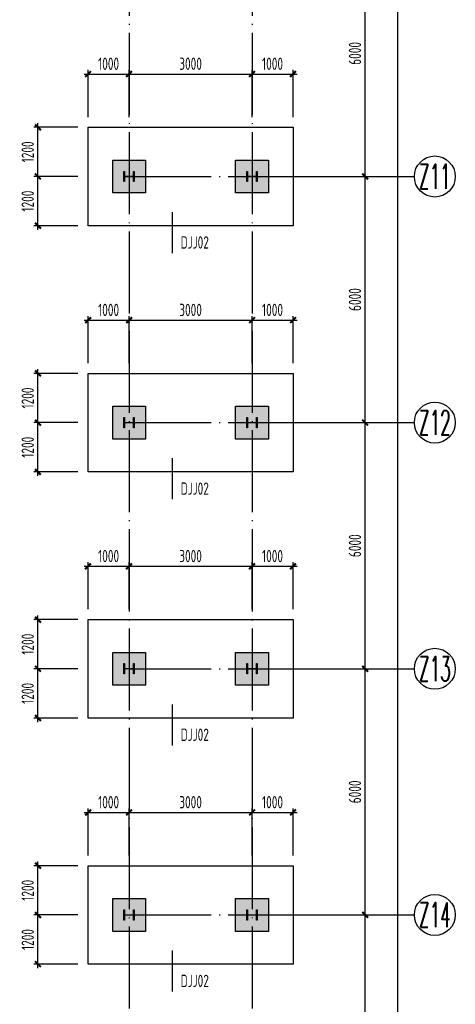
# Model space of a CAD drawing. Extents: x -294221 to 474257, y -25219 to 114942.
# Tile 16 of 69: x -29542 to -18911, y 24869 to 48870. Entities that reach past the tile are written whole.
import ezdxf
from ezdxf.enums import TextEntityAlignment as Align

# ---------------------------------------------------------------- set-up
doc = ezdxf.new("R2010")
doc.units = 0
doc.header["$LTSCALE"] = 1000
doc.linetypes.add('DOTE', pattern=[2.42, 2, -0.2, 0.02, -0.2])
for name, color, linetype in [('AXIS', 7, 'Continuous'), ('AXIS_DIM', 3, 'Continuous'), ('AXIS_NUM', 7, 'Continuous'), ('COLU', 7, 'Continuous'), ('COLU_HATCH', 251, 'Continuous'), ('J-基础', 4, 'Continuous'), ('J-标注', 3, 'Continuous'), ('Prof', 2, 'Continuous')]:
    doc.layers.add(name, color=color, linetype=linetype)
doc.styles.add('TSSD_Axis', font='complex.shx', dxfattribs={"width": 0.7, "bigfont": 'hztxt.shx'})
doc.styles.add('TSSD_Dimension', font='tssdeng.shx', dxfattribs={"width": 0.7, "bigfont": 'hztxt.shx'})
doc.styles.add('TSSD_Rein', font='Tssdeng.shx', dxfattribs={"width": 0.7, "bigfont": '@@tssdchn.shx'})
doc.dimstyles.new('TSSD_100_100$0', dxfattribs={"dimtxt": 300, "dimasz": 100, "dimexe": 100, "dimexo": 250, "dimgap": 100, "dimtad": 1, "dimdec": 0, "dimrnd": 0.001, "dimzin": 0, "dimdsep": 46, "dimtxsty": 'TSSD_Dimension', "dimblk": 'ARCHTICK', "dimcen": 0, "dimdle": 100, "dimclrt": 7, "dimadec": 0, "dimazin": 0, "dimtfac": 1, "dimtdec": 0, "dimtix": 1, "dimtmove": 2, "dimatfit": 3, "dimldrblk": 'ARCHTICK', "dimfxl": 0, "dimtolj": 1, "dimtzin": 0, "dimarcsym": 0})

# ---------------------------------------------------------------- blocks, each defined once
blk = doc.blocks.new('_ArchTick')
at = {"color": 0, "linetype": 'ByBlock', "const_width": 0.5}
blk.add_lwpolyline([(-0.71, -0.71), (0.71, 0.71)], dxfattribs=at)
blk = doc.blocks.new('*D50')
at = {"layer": 'AXIS_DIM', "color": 0, "lineweight": -2}
for p, q in [((-22622, 109048), (-20211, 109048)), ((-20311, 11947), (-20311, 109148)), ((-22622, 12047), (-20211, 12047))]:
    blk.add_line(p, q, dxfattribs=at)
at = {"layer": 'Defpoints', "color": 0}
for p in [(-22872, 109048), (-20311, 109048), (-22872, 12047)]:
    blk.add_point(p, dxfattribs=at)
at = {"layer": 'AXIS_DIM', "color": 0, "lineweight": -2, "xscale": 99.99999969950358, "yscale": 99.99999969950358, "zscale": 99.99999969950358}
for p, rotation in [((-20311, 109048), 90), ((-20311, 12047), 270)]:
    blk.add_blockref('_ArchTick', p, dxfattribs=dict(at, rotation=rotation))
at = {"layer": 'AXIS_DIM', "color": 7, "insert": (-20561, 60548), "char_height": 300, "attachment_point": 5, "rotation": 90, "style": 'TSSD_Dimension'}
blk.add_mtext('\\A1;97000', dxfattribs=at)
blk = doc.blocks.new('*D59')
at = {"layer": 'AXIS_DIM', "color": 0, "lineweight": -2}
for p, q in [((-21111, 44948), (-21111, 51148)), ((-22622, 51048), (-21011, 51048)), ((-22622, 45048), (-21011, 45048))]:
    blk.add_line(p, q, dxfattribs=at)
at = {"layer": 'Defpoints', "color": 0}
for p in [(-22872, 51048), (-21111, 51048), (-22872, 45048)]:
    blk.add_point(p, dxfattribs=at)
at = {"layer": 'AXIS_DIM', "color": 0, "lineweight": -2, "xscale": 99.99999969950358, "yscale": 99.99999969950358, "zscale": 99.99999969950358}
for p, rotation in [((-21111, 51048), 90), ((-21111, 45048), 270)]:
    blk.add_blockref('_ArchTick', p, dxfattribs=dict(at, rotation=rotation))
at = {"layer": 'AXIS_DIM', "color": 7, "insert": (-21361, 48048), "char_height": 300, "attachment_point": 5, "rotation": 90, "style": 'TSSD_Dimension'}
blk.add_mtext('\\A1;6000', dxfattribs=at)
blk = doc.blocks.new('*D60')
at = {"layer": 'AXIS_DIM', "color": 0, "lineweight": -2}
for p, q in [((-21111, 38948), (-21111, 45148)), ((-22622, 45048), (-21011, 45048)), ((-22622, 39048), (-21011, 39048))]:
    blk.add_line(p, q, dxfattribs=at)
at = {"layer": 'Defpoints', "color": 0}
for p in [(-22872, 45048), (-21111, 45048), (-22872, 39048)]:
    blk.add_point(p, dxfattribs=at)
at = {"layer": 'AXIS_DIM', "color": 0, "lineweight": -2, "xscale": 99.99999969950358, "yscale": 99.99999969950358, "zscale": 99.99999969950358}
for p, rotation in [((-21111, 45048), 90), ((-21111, 39048), 270)]:
    blk.add_blockref('_ArchTick', p, dxfattribs=dict(at, rotation=rotation))
at = {"layer": 'AXIS_DIM', "color": 7, "insert": (-21361, 42048), "char_height": 300, "attachment_point": 5, "rotation": 90, "style": 'TSSD_Dimension'}
blk.add_mtext('\\A1;6000', dxfattribs=at)
blk = doc.blocks.new('*D61')
at = {"layer": 'AXIS_DIM', "color": 0, "lineweight": -2}
for p, q in [((-21111, 32948), (-21111, 39148)), ((-22622, 39048), (-21011, 39048)), ((-22622, 33048), (-21011, 33048))]:
    blk.add_line(p, q, dxfattribs=at)
at = {"layer": 'Defpoints', "color": 0}
for p in [(-22872, 39048), (-21111, 39048), (-22872, 33048)]:
    blk.add_point(p, dxfattribs=at)
at = {"layer": 'AXIS_DIM', "color": 0, "lineweight": -2, "xscale": 99.99999969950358, "yscale": 99.99999969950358, "zscale": 99.99999969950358}
for p, rotation in [((-21111, 39048), 90), ((-21111, 33048), 270)]:
    blk.add_blockref('_ArchTick', p, dxfattribs=dict(at, rotation=rotation))
at = {"layer": 'AXIS_DIM', "color": 7, "insert": (-21361, 36048), "char_height": 300, "attachment_point": 5, "rotation": 90, "style": 'TSSD_Dimension'}
blk.add_mtext('\\A1;6000', dxfattribs=at)
blk = doc.blocks.new('*D62')
at = {"layer": 'AXIS_DIM', "color": 0, "lineweight": -2}
for p, q in [((-21111, 26948), (-21111, 33148)), ((-22622, 33048), (-21011, 33048)), ((-22622, 27048), (-21011, 27048))]:
    blk.add_line(p, q, dxfattribs=at)
at = {"layer": 'Defpoints', "color": 0}
for p in [(-22872, 33048), (-21111, 33048), (-22872, 27048)]:
    blk.add_point(p, dxfattribs=at)
at = {"layer": 'AXIS_DIM', "color": 0, "lineweight": -2, "xscale": 99.99999969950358, "yscale": 99.99999969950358, "zscale": 99.99999969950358}
for p, rotation in [((-21111, 33048), 90), ((-21111, 27048), 270)]:
    blk.add_blockref('_ArchTick', p, dxfattribs=dict(at, rotation=rotation))
at = {"layer": 'AXIS_DIM', "color": 7, "insert": (-21361, 30048), "char_height": 300, "attachment_point": 5, "rotation": 90, "style": 'TSSD_Dimension'}
blk.add_mtext('\\A1;6000', dxfattribs=at)
blk = doc.blocks.new('*D63')
at = {"layer": 'AXIS_DIM', "color": 0, "lineweight": -2}
for p, q in [((-21111, 20948), (-21111, 27148)), ((-22622, 27048), (-21011, 27048)), ((-22622, 21048), (-21011, 21048))]:
    blk.add_line(p, q, dxfattribs=at)
at = {"layer": 'Defpoints', "color": 0}
for p in [(-22872, 27048), (-21111, 27048), (-22872, 21048)]:
    blk.add_point(p, dxfattribs=at)
at = {"layer": 'AXIS_DIM', "color": 0, "lineweight": -2, "xscale": 99.99999969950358, "yscale": 99.99999969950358, "zscale": 99.99999969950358}
for p, rotation in [((-21111, 27048), 90), ((-21111, 21048), 270)]:
    blk.add_blockref('_ArchTick', p, dxfattribs=dict(at, rotation=rotation))
at = {"layer": 'AXIS_DIM', "color": 7, "insert": (-21361, 24048), "char_height": 300, "attachment_point": 5, "rotation": 90, "style": 'TSSD_Dimension'}
blk.add_mtext('\\A1;6000', dxfattribs=at)
blk = doc.blocks.new('ts_axno')
at = {"color": 0, "linetype": 'ByBlock', "lineweight": -2}
blk.add_circle((0, 0), 0.5, dxfattribs=at)
at = {"color": 0, "linetype": 'ByBlock', "lineweight": -2, "style": 'TSSD_Axis', "width": 0.7}
blk.add_attdef('A', text='', height=0.6, dxfattribs=at).set_placement((0, 0), align=Align.MIDDLE_CENTER)
blk = doc.blocks.new('*D106')
at = {"layer": 'Defpoints', "color": 0}
for p in [(-22872, 47546), (-23872, 46248), (-22872, 46248)]:
    blk.add_point(p, dxfattribs=at)
at = {"layer": 'J-标注', "color": 0, "lineweight": -2}
for p, q in [((-23972, 47546), (-22772, 47546)), ((-23872, 46498), (-23872, 47646)), ((-22872, 46498), (-22872, 47646))]:
    blk.add_line(p, q, dxfattribs=at)
at = {"layer": 'J-标注', "color": 0, "lineweight": -2, "xscale": 99.99999969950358, "yscale": 99.99999969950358, "zscale": 99.99999969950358, "rotation": 180}
blk.add_blockref('_ArchTick', (-23872, 47546), dxfattribs=at)
at = {"layer": 'J-标注', "color": 0, "lineweight": -2, "xscale": 99.99999969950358, "yscale": 99.99999969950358, "zscale": 99.99999969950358}
blk.add_blockref('_ArchTick', (-22872, 47546), dxfattribs=at)
at = {"layer": 'J-标注', "color": 7, "insert": (-23372, 47796), "char_height": 300, "attachment_point": 5, "style": 'TSSD_Dimension'}
blk.add_mtext('\\A1;1000', dxfattribs=at)
blk = doc.blocks.new('*D107')
at = {"layer": 'Defpoints', "color": 0}
for p in [(-23872, 47546), (-26872, 46248), (-23872, 46248)]:
    blk.add_point(p, dxfattribs=at)
at = {"layer": 'J-标注', "color": 0, "lineweight": -2}
for p, q in [((-26972, 47546), (-23772, 47546)), ((-26872, 46498), (-26872, 47646)), ((-23872, 46498), (-23872, 47646))]:
    blk.add_line(p, q, dxfattribs=at)
at = {"layer": 'J-标注', "color": 0, "lineweight": -2, "xscale": 99.99999969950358, "yscale": 99.99999969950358, "zscale": 99.99999969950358, "rotation": 180}
blk.add_blockref('_ArchTick', (-26872, 47546), dxfattribs=at)
at = {"layer": 'J-标注', "color": 0, "lineweight": -2, "xscale": 99.99999969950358, "yscale": 99.99999969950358, "zscale": 99.99999969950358}
blk.add_blockref('_ArchTick', (-23872, 47546), dxfattribs=at)
at = {"layer": 'J-标注', "color": 7, "insert": (-25372, 47796), "char_height": 300, "attachment_point": 5, "style": 'TSSD_Dimension'}
blk.add_mtext('\\A1;3000', dxfattribs=at)
blk = doc.blocks.new('*D108')
at = {"layer": 'Defpoints', "color": 0}
for p in [(-26872, 47546), (-27872, 46248), (-26872, 46248)]:
    blk.add_point(p, dxfattribs=at)
at = {"layer": 'J-标注', "color": 0, "lineweight": -2}
for p, q in [((-27972, 47546), (-26772, 47546)), ((-27872, 46498), (-27872, 47646)), ((-26872, 46498), (-26872, 47646))]:
    blk.add_line(p, q, dxfattribs=at)
at = {"layer": 'J-标注', "color": 0, "lineweight": -2, "xscale": 99.99999969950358, "yscale": 99.99999969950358, "zscale": 99.99999969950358, "rotation": 180}
blk.add_blockref('_ArchTick', (-27872, 47546), dxfattribs=at)
at = {"layer": 'J-标注', "color": 0, "lineweight": -2, "xscale": 99.99999969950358, "yscale": 99.99999969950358, "zscale": 99.99999969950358}
blk.add_blockref('_ArchTick', (-26872, 47546), dxfattribs=at)
at = {"layer": 'J-标注', "color": 7, "insert": (-27372, 47796), "char_height": 300, "attachment_point": 5, "style": 'TSSD_Dimension'}
blk.add_mtext('\\A1;1000', dxfattribs=at)
blk = doc.blocks.new('*D109')
at = {"layer": 'Defpoints', "color": 0}
for p in [(-29096, 45048), (-27872, 45048), (-27872, 43848)]:
    blk.add_point(p, dxfattribs=at)
at = {"layer": 'J-标注', "color": 0, "lineweight": -2}
for p, q in [((-29096, 43748), (-29096, 45148)), ((-28122, 45048), (-29196, 45048)), ((-28122, 43848), (-29196, 43848))]:
    blk.add_line(p, q, dxfattribs=at)
at = {"layer": 'J-标注', "color": 0, "lineweight": -2, "xscale": 99.99999969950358, "yscale": 99.99999969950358, "zscale": 99.99999969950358}
for p, rotation in [((-29096, 45048), 90), ((-29096, 43848), 270)]:
    blk.add_blockref('_ArchTick', p, dxfattribs=dict(at, rotation=rotation))
at = {"layer": 'J-标注', "color": 7, "insert": (-29346, 44448), "char_height": 300, "attachment_point": 5, "rotation": 90, "style": 'TSSD_Dimension'}
blk.add_mtext('\\A1;1200', dxfattribs=at)
blk = doc.blocks.new('*D110')
at = {"layer": 'Defpoints', "color": 0}
for p in [(-29096, 46248), (-27872, 46248), (-27872, 45048)]:
    blk.add_point(p, dxfattribs=at)
at = {"layer": 'J-标注', "color": 0, "lineweight": -2}
for p, q in [((-29096, 44948), (-29096, 46348)), ((-28122, 46248), (-29196, 46248)), ((-28122, 45048), (-29196, 45048))]:
    blk.add_line(p, q, dxfattribs=at)
at = {"layer": 'J-标注', "color": 0, "lineweight": -2, "xscale": 99.99999969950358, "yscale": 99.99999969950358, "zscale": 99.99999969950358}
for p, rotation in [((-29096, 46248), 90), ((-29096, 45048), 270)]:
    blk.add_blockref('_ArchTick', p, dxfattribs=dict(at, rotation=rotation))
at = {"layer": 'J-标注', "color": 7, "insert": (-29346, 45648), "char_height": 300, "attachment_point": 5, "rotation": 90, "style": 'TSSD_Dimension'}
blk.add_mtext('\\A1;1200', dxfattribs=at)
blk = doc.blocks.new('*D111')
at = {"layer": 'Defpoints', "color": 0}
for p in [(-22872, 41546), (-23872, 40248), (-22872, 40248)]:
    blk.add_point(p, dxfattribs=at)
at = {"layer": 'J-标注', "color": 0, "lineweight": -2}
for p, q in [((-23972, 41546), (-22772, 41546)), ((-23872, 40498), (-23872, 41646)), ((-22872, 40498), (-22872, 41646))]:
    blk.add_line(p, q, dxfattribs=at)
at = {"layer": 'J-标注', "color": 0, "lineweight": -2, "xscale": 99.99999969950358, "yscale": 99.99999969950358, "zscale": 99.99999969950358, "rotation": 180}
blk.add_blockref('_ArchTick', (-23872, 41546), dxfattribs=at)
at = {"layer": 'J-标注', "color": 0, "lineweight": -2, "xscale": 99.99999969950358, "yscale": 99.99999969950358, "zscale": 99.99999969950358}
blk.add_blockref('_ArchTick', (-22872, 41546), dxfattribs=at)
at = {"layer": 'J-标注', "color": 7, "insert": (-23372, 41796), "char_height": 300, "attachment_point": 5, "style": 'TSSD_Dimension'}
blk.add_mtext('\\A1;1000', dxfattribs=at)
blk = doc.blocks.new('*D112')
at = {"layer": 'Defpoints', "color": 0}
for p in [(-23872, 41546), (-26872, 40248), (-23872, 40248)]:
    blk.add_point(p, dxfattribs=at)
at = {"layer": 'J-标注', "color": 0, "lineweight": -2}
for p, q in [((-26972, 41546), (-23772, 41546)), ((-26872, 40498), (-26872, 41646)), ((-23872, 40498), (-23872, 41646))]:
    blk.add_line(p, q, dxfattribs=at)
at = {"layer": 'J-标注', "color": 0, "lineweight": -2, "xscale": 99.99999969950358, "yscale": 99.99999969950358, "zscale": 99.99999969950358, "rotation": 180}
blk.add_blockref('_ArchTick', (-26872, 41546), dxfattribs=at)
at = {"layer": 'J-标注', "color": 0, "lineweight": -2, "xscale": 99.99999969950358, "yscale": 99.99999969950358, "zscale": 99.99999969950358}
blk.add_blockref('_ArchTick', (-23872, 41546), dxfattribs=at)
at = {"layer": 'J-标注', "color": 7, "insert": (-25372, 41796), "char_height": 300, "attachment_point": 5, "style": 'TSSD_Dimension'}
blk.add_mtext('\\A1;3000', dxfattribs=at)
blk = doc.blocks.new('*D113')
at = {"layer": 'Defpoints', "color": 0}
for p in [(-26872, 41546), (-27872, 40248), (-26872, 40248)]:
    blk.add_point(p, dxfattribs=at)
at = {"layer": 'J-标注', "color": 0, "lineweight": -2}
for p, q in [((-27972, 41546), (-26772, 41546)), ((-27872, 40498), (-27872, 41646)), ((-26872, 40498), (-26872, 41646))]:
    blk.add_line(p, q, dxfattribs=at)
at = {"layer": 'J-标注', "color": 0, "lineweight": -2, "xscale": 99.99999969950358, "yscale": 99.99999969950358, "zscale": 99.99999969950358, "rotation": 180}
blk.add_blockref('_ArchTick', (-27872, 41546), dxfattribs=at)
at = {"layer": 'J-标注', "color": 0, "lineweight": -2, "xscale": 99.99999969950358, "yscale": 99.99999969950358, "zscale": 99.99999969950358}
blk.add_blockref('_ArchTick', (-26872, 41546), dxfattribs=at)
at = {"layer": 'J-标注', "color": 7, "insert": (-27372, 41796), "char_height": 300, "attachment_point": 5, "style": 'TSSD_Dimension'}
blk.add_mtext('\\A1;1000', dxfattribs=at)
blk = doc.blocks.new('*D114')
at = {"layer": 'Defpoints', "color": 0}
for p in [(-29096, 39048), (-27872, 39048), (-27872, 37848)]:
    blk.add_point(p, dxfattribs=at)
at = {"layer": 'J-标注', "color": 0, "lineweight": -2}
for p, q in [((-29096, 37748), (-29096, 39148)), ((-28122, 39048), (-29196, 39048)), ((-28122, 37848), (-29196, 37848))]:
    blk.add_line(p, q, dxfattribs=at)
at = {"layer": 'J-标注', "color": 0, "lineweight": -2, "xscale": 99.99999969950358, "yscale": 99.99999969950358, "zscale": 99.99999969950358}
for p, rotation in [((-29096, 39048), 90), ((-29096, 37848), 270)]:
    blk.add_blockref('_ArchTick', p, dxfattribs=dict(at, rotation=rotation))
at = {"layer": 'J-标注', "color": 7, "insert": (-29346, 38448), "char_height": 300, "attachment_point": 5, "rotation": 90, "style": 'TSSD_Dimension'}
blk.add_mtext('\\A1;1200', dxfattribs=at)
blk = doc.blocks.new('*D115')
at = {"layer": 'Defpoints', "color": 0}
for p in [(-29096, 40248), (-27872, 40248), (-27872, 39048)]:
    blk.add_point(p, dxfattribs=at)
at = {"layer": 'J-标注', "color": 0, "lineweight": -2}
for p, q in [((-29096, 38948), (-29096, 40348)), ((-28122, 40248), (-29196, 40248)), ((-28122, 39048), (-29196, 39048))]:
    blk.add_line(p, q, dxfattribs=at)
at = {"layer": 'J-标注', "color": 0, "lineweight": -2, "xscale": 99.99999969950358, "yscale": 99.99999969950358, "zscale": 99.99999969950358}
for p, rotation in [((-29096, 40248), 90), ((-29096, 39048), 270)]:
    blk.add_blockref('_ArchTick', p, dxfattribs=dict(at, rotation=rotation))
at = {"layer": 'J-标注', "color": 7, "insert": (-29346, 39648), "char_height": 300, "attachment_point": 5, "rotation": 90, "style": 'TSSD_Dimension'}
blk.add_mtext('\\A1;1200', dxfattribs=at)
blk = doc.blocks.new('*D116')
at = {"layer": 'Defpoints', "color": 0}
for p in [(-22872, 29546), (-23872, 28248), (-22872, 28248)]:
    blk.add_point(p, dxfattribs=at)
at = {"layer": 'J-标注', "color": 0, "lineweight": -2}
for p, q in [((-23972, 29546), (-22772, 29546)), ((-23872, 28498), (-23872, 29646)), ((-22872, 28498), (-22872, 29646))]:
    blk.add_line(p, q, dxfattribs=at)
at = {"layer": 'J-标注', "color": 0, "lineweight": -2, "xscale": 99.99999969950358, "yscale": 99.99999969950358, "zscale": 99.99999969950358, "rotation": 180}
blk.add_blockref('_ArchTick', (-23872, 29546), dxfattribs=at)
at = {"layer": 'J-标注', "color": 0, "lineweight": -2, "xscale": 99.99999969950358, "yscale": 99.99999969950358, "zscale": 99.99999969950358}
blk.add_blockref('_ArchTick', (-22872, 29546), dxfattribs=at)
at = {"layer": 'J-标注', "color": 7, "insert": (-23372, 29796), "char_height": 300, "attachment_point": 5, "style": 'TSSD_Dimension'}
blk.add_mtext('\\A1;1000', dxfattribs=at)
blk = doc.blocks.new('*D117')
at = {"layer": 'Defpoints', "color": 0}
for p in [(-23872, 29546), (-26872, 28248), (-23872, 28248)]:
    blk.add_point(p, dxfattribs=at)
at = {"layer": 'J-标注', "color": 0, "lineweight": -2}
for p, q in [((-26972, 29546), (-23772, 29546)), ((-26872, 28498), (-26872, 29646)), ((-23872, 28498), (-23872, 29646))]:
    blk.add_line(p, q, dxfattribs=at)
at = {"layer": 'J-标注', "color": 0, "lineweight": -2, "xscale": 99.99999969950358, "yscale": 99.99999969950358, "zscale": 99.99999969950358, "rotation": 180}
blk.add_blockref('_ArchTick', (-26872, 29546), dxfattribs=at)
at = {"layer": 'J-标注', "color": 0, "lineweight": -2, "xscale": 99.99999969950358, "yscale": 99.99999969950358, "zscale": 99.99999969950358}
blk.add_blockref('_ArchTick', (-23872, 29546), dxfattribs=at)
at = {"layer": 'J-标注', "color": 7, "insert": (-25372, 29796), "char_height": 300, "attachment_point": 5, "style": 'TSSD_Dimension'}
blk.add_mtext('\\A1;3000', dxfattribs=at)
blk = doc.blocks.new('*D118')
at = {"layer": 'Defpoints', "color": 0}
for p in [(-26872, 29546), (-27872, 28248), (-26872, 28248)]:
    blk.add_point(p, dxfattribs=at)
at = {"layer": 'J-标注', "color": 0, "lineweight": -2}
for p, q in [((-27972, 29546), (-26772, 29546)), ((-27872, 28498), (-27872, 29646)), ((-26872, 28498), (-26872, 29646))]:
    blk.add_line(p, q, dxfattribs=at)
at = {"layer": 'J-标注', "color": 0, "lineweight": -2, "xscale": 99.99999969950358, "yscale": 99.99999969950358, "zscale": 99.99999969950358, "rotation": 180}
blk.add_blockref('_ArchTick', (-27872, 29546), dxfattribs=at)
at = {"layer": 'J-标注', "color": 0, "lineweight": -2, "xscale": 99.99999969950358, "yscale": 99.99999969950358, "zscale": 99.99999969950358}
blk.add_blockref('_ArchTick', (-26872, 29546), dxfattribs=at)
at = {"layer": 'J-标注', "color": 7, "insert": (-27372, 29796), "char_height": 300, "attachment_point": 5, "style": 'TSSD_Dimension'}
blk.add_mtext('\\A1;1000', dxfattribs=at)
blk = doc.blocks.new('*D119')
at = {"layer": 'Defpoints', "color": 0}
for p in [(-29096, 27048), (-27872, 27048), (-27872, 25848)]:
    blk.add_point(p, dxfattribs=at)
at = {"layer": 'J-标注', "color": 0, "lineweight": -2}
for p, q in [((-29096, 25748), (-29096, 27148)), ((-28122, 27048), (-29196, 27048)), ((-28122, 25848), (-29196, 25848))]:
    blk.add_line(p, q, dxfattribs=at)
at = {"layer": 'J-标注', "color": 0, "lineweight": -2, "xscale": 99.99999969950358, "yscale": 99.99999969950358, "zscale": 99.99999969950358}
for p, rotation in [((-29096, 27048), 90), ((-29096, 25848), 270)]:
    blk.add_blockref('_ArchTick', p, dxfattribs=dict(at, rotation=rotation))
at = {"layer": 'J-标注', "color": 7, "insert": (-29346, 26448), "char_height": 300, "attachment_point": 5, "rotation": 90, "style": 'TSSD_Dimension'}
blk.add_mtext('\\A1;1200', dxfattribs=at)
blk = doc.blocks.new('*D120')
at = {"layer": 'Defpoints', "color": 0}
for p in [(-29096, 28248), (-27872, 28248), (-27872, 27048)]:
    blk.add_point(p, dxfattribs=at)
at = {"layer": 'J-标注', "color": 0, "lineweight": -2}
for p, q in [((-29096, 26948), (-29096, 28348)), ((-28122, 28248), (-29196, 28248)), ((-28122, 27048), (-29196, 27048))]:
    blk.add_line(p, q, dxfattribs=at)
at = {"layer": 'J-标注', "color": 0, "lineweight": -2, "xscale": 99.99999969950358, "yscale": 99.99999969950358, "zscale": 99.99999969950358}
for p, rotation in [((-29096, 28248), 90), ((-29096, 27048), 270)]:
    blk.add_blockref('_ArchTick', p, dxfattribs=dict(at, rotation=rotation))
at = {"layer": 'J-标注', "color": 7, "insert": (-29346, 27648), "char_height": 300, "attachment_point": 5, "rotation": 90, "style": 'TSSD_Dimension'}
blk.add_mtext('\\A1;1200', dxfattribs=at)
blk = doc.blocks.new('*D121')
at = {"layer": 'Defpoints', "color": 0}
for p in [(-22872, 35546), (-23872, 34248), (-22872, 34248)]:
    blk.add_point(p, dxfattribs=at)
at = {"layer": 'J-标注', "color": 0, "lineweight": -2}
for p, q in [((-23972, 35546), (-22772, 35546)), ((-23872, 34498), (-23872, 35646)), ((-22872, 34498), (-22872, 35646))]:
    blk.add_line(p, q, dxfattribs=at)
at = {"layer": 'J-标注', "color": 0, "lineweight": -2, "xscale": 99.99999969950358, "yscale": 99.99999969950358, "zscale": 99.99999969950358, "rotation": 180}
blk.add_blockref('_ArchTick', (-23872, 35546), dxfattribs=at)
at = {"layer": 'J-标注', "color": 0, "lineweight": -2, "xscale": 99.99999969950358, "yscale": 99.99999969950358, "zscale": 99.99999969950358}
blk.add_blockref('_ArchTick', (-22872, 35546), dxfattribs=at)
at = {"layer": 'J-标注', "color": 7, "insert": (-23372, 35796), "char_height": 300, "attachment_point": 5, "style": 'TSSD_Dimension'}
blk.add_mtext('\\A1;1000', dxfattribs=at)
blk = doc.blocks.new('*D122')
at = {"layer": 'Defpoints', "color": 0}
for p in [(-23872, 35546), (-26872, 34248), (-23872, 34248)]:
    blk.add_point(p, dxfattribs=at)
at = {"layer": 'J-标注', "color": 0, "lineweight": -2}
for p, q in [((-26972, 35546), (-23772, 35546)), ((-26872, 34498), (-26872, 35646)), ((-23872, 34498), (-23872, 35646))]:
    blk.add_line(p, q, dxfattribs=at)
at = {"layer": 'J-标注', "color": 0, "lineweight": -2, "xscale": 99.99999969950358, "yscale": 99.99999969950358, "zscale": 99.99999969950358, "rotation": 180}
blk.add_blockref('_ArchTick', (-26872, 35546), dxfattribs=at)
at = {"layer": 'J-标注', "color": 0, "lineweight": -2, "xscale": 99.99999969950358, "yscale": 99.99999969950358, "zscale": 99.99999969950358}
blk.add_blockref('_ArchTick', (-23872, 35546), dxfattribs=at)
at = {"layer": 'J-标注', "color": 7, "insert": (-25372, 35796), "char_height": 300, "attachment_point": 5, "style": 'TSSD_Dimension'}
blk.add_mtext('\\A1;3000', dxfattribs=at)
blk = doc.blocks.new('*D123')
at = {"layer": 'Defpoints', "color": 0}
for p in [(-26872, 35546), (-27872, 34248), (-26872, 34248)]:
    blk.add_point(p, dxfattribs=at)
at = {"layer": 'J-标注', "color": 0, "lineweight": -2}
for p, q in [((-27972, 35546), (-26772, 35546)), ((-27872, 34498), (-27872, 35646)), ((-26872, 34498), (-26872, 35646))]:
    blk.add_line(p, q, dxfattribs=at)
at = {"layer": 'J-标注', "color": 0, "lineweight": -2, "xscale": 99.99999969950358, "yscale": 99.99999969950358, "zscale": 99.99999969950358, "rotation": 180}
blk.add_blockref('_ArchTick', (-27872, 35546), dxfattribs=at)
at = {"layer": 'J-标注', "color": 0, "lineweight": -2, "xscale": 99.99999969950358, "yscale": 99.99999969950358, "zscale": 99.99999969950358}
blk.add_blockref('_ArchTick', (-26872, 35546), dxfattribs=at)
at = {"layer": 'J-标注', "color": 7, "insert": (-27372, 35796), "char_height": 300, "attachment_point": 5, "style": 'TSSD_Dimension'}
blk.add_mtext('\\A1;1000', dxfattribs=at)
blk = doc.blocks.new('*D124')
at = {"layer": 'Defpoints', "color": 0}
for p in [(-29096, 33048), (-27872, 33048), (-27872, 31848)]:
    blk.add_point(p, dxfattribs=at)
at = {"layer": 'J-标注', "color": 0, "lineweight": -2}
for p, q in [((-29096, 31748), (-29096, 33148)), ((-28122, 33048), (-29196, 33048)), ((-28122, 31848), (-29196, 31848))]:
    blk.add_line(p, q, dxfattribs=at)
at = {"layer": 'J-标注', "color": 0, "lineweight": -2, "xscale": 99.99999969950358, "yscale": 99.99999969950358, "zscale": 99.99999969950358}
for p, rotation in [((-29096, 33048), 90), ((-29096, 31848), 270)]:
    blk.add_blockref('_ArchTick', p, dxfattribs=dict(at, rotation=rotation))
at = {"layer": 'J-标注', "color": 7, "insert": (-29346, 32448), "char_height": 300, "attachment_point": 5, "rotation": 90, "style": 'TSSD_Dimension'}
blk.add_mtext('\\A1;1200', dxfattribs=at)
blk = doc.blocks.new('*D125')
at = {"layer": 'Defpoints', "color": 0}
for p in [(-29096, 34248), (-27872, 34248), (-27872, 33048)]:
    blk.add_point(p, dxfattribs=at)
at = {"layer": 'J-标注', "color": 0, "lineweight": -2}
for p, q in [((-29096, 32948), (-29096, 34348)), ((-28122, 34248), (-29196, 34248)), ((-28122, 33048), (-29196, 33048))]:
    blk.add_line(p, q, dxfattribs=at)
at = {"layer": 'J-标注', "color": 0, "lineweight": -2, "xscale": 99.99999969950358, "yscale": 99.99999969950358, "zscale": 99.99999969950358}
for p, rotation in [((-29096, 34248), 90), ((-29096, 33048), 270)]:
    blk.add_blockref('_ArchTick', p, dxfattribs=dict(at, rotation=rotation))
at = {"layer": 'J-标注', "color": 7, "insert": (-29346, 33648), "char_height": 300, "attachment_point": 5, "rotation": 90, "style": 'TSSD_Dimension'}
blk.add_mtext('\\A1;1200', dxfattribs=at)

msp = doc.modelspace()

# ---------------------------------------------------------------- hatches: boundary and pattern name
at = {"layer": 'COLU_HATCH'}
h = msp.add_hatch(color=256, dxfattribs=at)
h.dxf.hatch_style = 1
h.paths.add_polyline_path([(-27271.675, 45447.679), (-26471.675, 45447.679), (-26471.675, 44647.679), (-27271.675, 44647.679)])
h = msp.add_hatch(color=256, dxfattribs=at)
h.dxf.hatch_style = 1
h.paths.add_polyline_path([(-24271.675, 45447.677), (-23471.675, 45447.677), (-23471.675, 44647.677), (-24271.675, 44647.677)])
h = msp.add_hatch(color=256, dxfattribs=at)
h.dxf.hatch_style = 1
h.paths.add_polyline_path([(-27271.675, 39447.679), (-26471.675, 39447.679), (-26471.675, 38647.679), (-27271.675, 38647.679)])
h = msp.add_hatch(color=256, dxfattribs=at)
h.dxf.hatch_style = 1
h.paths.add_polyline_path([(-24271.675, 39447.677), (-23471.675, 39447.677), (-23471.675, 38647.677), (-24271.675, 38647.677)])
h = msp.add_hatch(color=256, dxfattribs=at)
h.dxf.hatch_style = 1
h.paths.add_polyline_path([(-27271.675, 33447.679), (-26471.675, 33447.679), (-26471.675, 32647.679), (-27271.675, 32647.679)])
h = msp.add_hatch(color=256, dxfattribs=at)
h.dxf.hatch_style = 1
h.paths.add_polyline_path([(-24271.675, 33447.677), (-23471.675, 33447.677), (-23471.675, 32647.677), (-24271.675, 32647.677)])
h = msp.add_hatch(color=256, dxfattribs=at)
h.dxf.hatch_style = 1
h.paths.add_polyline_path([(-27271.675, 27447.679), (-26471.675, 27447.679), (-26471.675, 26647.679), (-27271.675, 26647.679)])
h = msp.add_hatch(color=256, dxfattribs=at)
h.dxf.hatch_style = 1
h.paths.add_polyline_path([(-24271.675, 27447.677), (-23471.675, 27447.677), (-23471.675, 26647.677), (-24271.675, 26647.677)])

# ---------------------------------------------------------------- linework, layer by layer
at = {"layer": 'AXIS', "color": 1, "linetype": 'DOTE'}
for p, q in [((-26871.675, 109047.677, -4116055.252), (-26871.675, 11047.329, -4116055.252)), ((-23871.675, 109047.677, -4116055.252), (-23871.675, 11047.329, -4116055.252)), ((-26871.675, 45047.677, -4116055.252), (-22871.675, 45047.677, -4116055.252)), ((-26871.675, 39047.677, -4116055.252), (-22871.675, 39047.677, -4116055.252)), ((-26871.675, 33047.677, -4116055.252), (-22871.675, 33047.677, -4116055.252)), ((-26871.675, 27047.677, -4116055.252), (-22871.675, 27047.677, -4116055.252))]:
    msp.add_line(p, q, dxfattribs=at)
at = {"layer": 'AXIS_NUM'}
for p, q in [((-22871.675, 45047.677, -4116055.252), (-19910.649, 45047.677, -4116055.252)), ((-22871.675, 39047.677, -4116055.252), (-19910.649, 39047.677, -4116055.252)), ((-22871.675, 33047.677, -4116055.252), (-19910.649, 33047.677, -4116055.252)), ((-22871.675, 27047.677, -4116055.252), (-19910.649, 27047.677, -4116055.252))]:
    msp.add_line(p, q, dxfattribs=at)
at = {"layer": 'COLU', "color": 6, "elevation": -4116055.252}
for points in [[(-27271.675, 45447.679), (-26471.675, 45447.679), (-26471.675, 44647.679), (-27271.675, 44647.679)], [(-24271.675, 45447.677), (-23471.675, 45447.677), (-23471.675, 44647.677), (-24271.675, 44647.677)], [(-27271.675, 39447.679), (-26471.675, 39447.679), (-26471.675, 38647.679), (-27271.675, 38647.679)], [(-24271.675, 39447.677), (-23471.675, 39447.677), (-23471.675, 38647.677), (-24271.675, 38647.677)], [(-27271.675, 33447.679), (-26471.675, 33447.679), (-26471.675, 32647.679), (-27271.675, 32647.679)], [(-24271.675, 33447.677), (-23471.675, 33447.677), (-23471.675, 32647.677), (-24271.675, 32647.677)], [(-27271.675, 27447.679), (-26471.675, 27447.679), (-26471.675, 26647.679), (-27271.675, 26647.679)], [(-24271.675, 27447.677), (-23471.675, 27447.677), (-23471.675, 26647.677), (-24271.675, 26647.677)]]:
    msp.add_lwpolyline(points, close=True, dxfattribs=at)
at = {"layer": 'J-基础', "elevation": -4116014.848}
for points in [[(-22871.675, 46247.679), (-22871.675, 43847.679), (-27871.675, 43847.679), (-27871.675, 46247.679)], [(-22871.675, 40247.679), (-22871.675, 37847.679), (-27871.675, 37847.679), (-27871.675, 40247.679)], [(-22871.675, 34247.679), (-22871.675, 31847.679), (-27871.675, 31847.679), (-27871.675, 34247.679)], [(-22871.675, 28247.679), (-22871.675, 25847.679), (-27871.675, 25847.679), (-27871.675, 28247.679)]]:
    msp.add_lwpolyline(points, close=True, dxfattribs=at)
at = {"layer": 'J-基础'}
for points, elevation in [([(-25816.367, 43180.364), (-25816.367, 44180.274)], -4116014.848), ([(-25816.367, 37180.364), (-25816.367, 38180.274)], -4116014.848), ([(-25816.367, 31180.364), (-25816.367, 32180.274)], -4116014.848), ([(-25816.367, 25180.364), (-25816.367, 26180.274)], 10274515.378)]:
    msp.add_lwpolyline(points, dxfattribs=dict(at, elevation=elevation))
at = {"layer": 'Prof', "elevation": -4116055.252}
for points in [[(-26776.675, 45052.677, 0.414213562), (-26760.675, 45068.677), (-26760.675, 45172.677), (-26746.675, 45172.677), (-26746.675, 44922.677), (-26760.675, 44922.677), (-26760.675, 45026.677, 0.414213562), (-26776.675, 45042.677), (-26966.675, 45042.677, 0.414213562), (-26982.675, 45026.677), (-26982.675, 44922.677), (-26996.675, 44922.677), (-26996.675, 45172.677), (-26982.675, 45172.677), (-26982.675, 45068.677, 0.414213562), (-26966.675, 45052.677)], [(-23776.675, 45052.677, 0.414213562), (-23760.675, 45068.677), (-23760.675, 45172.677), (-23746.675, 45172.677), (-23746.675, 44922.677), (-23760.675, 44922.677), (-23760.675, 45026.677, 0.414213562), (-23776.675, 45042.677), (-23966.675, 45042.677, 0.414213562), (-23982.675, 45026.677), (-23982.675, 44922.677), (-23996.675, 44922.677), (-23996.675, 45172.677), (-23982.675, 45172.677), (-23982.675, 45068.677, 0.414213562), (-23966.675, 45052.677)], [(-26776.675, 39052.677, 0.414213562), (-26760.675, 39068.677), (-26760.675, 39172.677), (-26746.675, 39172.677), (-26746.675, 38922.677), (-26760.675, 38922.677), (-26760.675, 39026.677, 0.414213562), (-26776.675, 39042.677), (-26966.675, 39042.677, 0.414213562), (-26982.675, 39026.677), (-26982.675, 38922.677), (-26996.675, 38922.677), (-26996.675, 39172.677), (-26982.675, 39172.677), (-26982.675, 39068.677, 0.414213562), (-26966.675, 39052.677)], [(-23776.675, 39052.677, 0.414213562), (-23760.675, 39068.677), (-23760.675, 39172.677), (-23746.675, 39172.677), (-23746.675, 38922.677), (-23760.675, 38922.677), (-23760.675, 39026.677, 0.414213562), (-23776.675, 39042.677), (-23966.675, 39042.677, 0.414213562), (-23982.675, 39026.677), (-23982.675, 38922.677), (-23996.675, 38922.677), (-23996.675, 39172.677), (-23982.675, 39172.677), (-23982.675, 39068.677, 0.414213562), (-23966.675, 39052.677)], [(-26776.675, 33052.677, 0.414213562), (-26760.675, 33068.677), (-26760.675, 33172.677), (-26746.675, 33172.677), (-26746.675, 32922.677), (-26760.675, 32922.677), (-26760.675, 33026.677, 0.414213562), (-26776.675, 33042.677), (-26966.675, 33042.677, 0.414213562), (-26982.675, 33026.677), (-26982.675, 32922.677), (-26996.675, 32922.677), (-26996.675, 33172.677), (-26982.675, 33172.677), (-26982.675, 33068.677, 0.414213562), (-26966.675, 33052.677)], [(-23776.675, 33052.677, 0.414213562), (-23760.675, 33068.677), (-23760.675, 33172.677), (-23746.675, 33172.677), (-23746.675, 32922.677), (-23760.675, 32922.677), (-23760.675, 33026.677, 0.414213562), (-23776.675, 33042.677), (-23966.675, 33042.677, 0.414213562), (-23982.675, 33026.677), (-23982.675, 32922.677), (-23996.675, 32922.677), (-23996.675, 33172.677), (-23982.675, 33172.677), (-23982.675, 33068.677, 0.414213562), (-23966.675, 33052.677)], [(-26776.675, 27052.677, 0.414213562), (-26760.675, 27068.677), (-26760.675, 27172.677), (-26746.675, 27172.677), (-26746.675, 26922.677), (-26760.675, 26922.677), (-26760.675, 27026.677, 0.414213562), (-26776.675, 27042.677), (-26966.675, 27042.677, 0.414213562), (-26982.675, 27026.677), (-26982.675, 26922.677), (-26996.675, 26922.677), (-26996.675, 27172.677), (-26982.675, 27172.677), (-26982.675, 27068.677, 0.414213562), (-26966.675, 27052.677)], [(-23776.675, 27052.677, 0.414213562), (-23760.675, 27068.677), (-23760.675, 27172.677), (-23746.675, 27172.677), (-23746.675, 26922.677), (-23760.675, 26922.677), (-23760.675, 27026.677, 0.414213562), (-23776.675, 27042.677), (-23966.675, 27042.677, 0.414213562), (-23982.675, 27026.677), (-23982.675, 26922.677), (-23996.675, 26922.677), (-23996.675, 27172.677), (-23982.675, 27172.677), (-23982.675, 27068.677, 0.414213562), (-23966.675, 27052.677)]]:
    msp.add_lwpolyline(points, format="xyb", close=True, dxfattribs=at)

# ---------------------------------------------------------------- block references
at = {"layer": 'AXIS_NUM'}
ref = msp.add_blockref('ts_axno', (-19410.649, 45047.677, -4116055.252), dxfattribs=dict(at, xscale=999.9999969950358, yscale=999.9999969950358, zscale=999.9999969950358))
ref.add_attrib('A2', 'Z11', dxfattribs={"height": 600, "style": 'TSSD_Axis', "width": 0.5}).set_placement((-19410.649, 45047.677, -4116055.252), align=Align.MIDDLE_CENTER)
ref = msp.add_blockref('ts_axno', (-19410.649, 39047.677, -4116055.252), dxfattribs=dict(at, xscale=999.9999969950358, yscale=999.9999969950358, zscale=999.9999969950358))
ref.add_attrib('A2', 'Z12', dxfattribs={"height": 600, "style": 'TSSD_Axis', "width": 0.5}).set_placement((-19410.649, 39047.677, -4116055.252), align=Align.MIDDLE_CENTER)
ref = msp.add_blockref('ts_axno', (-19410.649, 33047.677, -4116055.252), dxfattribs=dict(at, xscale=999.9999969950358, yscale=999.9999969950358, zscale=999.9999969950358))
ref.add_attrib('A2', 'Z13', dxfattribs={"height": 600, "style": 'TSSD_Axis', "width": 0.5}).set_placement((-19410.649, 33047.677, -4116055.252), align=Align.MIDDLE_CENTER)
ref = msp.add_blockref('ts_axno', (-19410.649, 27047.677, -4116055.252), dxfattribs=dict(at, xscale=999.9999969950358, yscale=999.9999969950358, zscale=999.9999969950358))
ref.add_attrib('A2', 'Z14', dxfattribs={"height": 600, "style": 'TSSD_Axis', "width": 0.5}).set_placement((-19410.649, 27047.677, -4116055.252), align=Align.MIDDLE_CENTER)

# ---------------------------------------------------------------- texts
at = {"layer": 'J-基础', "style": 'TSSD_Rein', "width": 0.7}
for p in [(-25614.492, 43289.889, -18506585.478), (-25614.492, 37289.889, -18506585.478), (-25614.492, 31289.889, -18506585.478), (-25614.492, 25289.889, -4116055.252)]:
    msp.add_text('DJ%%142J%%14302', height=300, dxfattribs=at).set_placement(p)

# ---------------------------------------------------------------- dimensions: what is measured, and where the dimension line sits
at = {"layer": 'AXIS_DIM'}
for base, p1, p2, picture, middle in [((-20310.649, 109047.677, -4116055.252), (-22871.675, 12047.329, -4116055.252), (-22871.675, 109047.677, -4116055.252), '*D50', (-20560.649, 60547.503, -4116055.252)), ((-21110.649, 51047.677, -4116055.252), (-22871.675, 45047.677, -4116055.252), (-22871.675, 51047.677, -4116055.252), '*D59', (-21360.649, 48047.677, -4116055.252)), ((-21110.649, 45047.677, -4116055.252), (-22871.675, 39047.677, -4116055.252), (-22871.675, 45047.677, -4116055.252), '*D60', (-21360.649, 42047.677, -4116055.252)), ((-21110.649, 39047.677, -4116055.252), (-22871.675, 33047.677, -4116055.252), (-22871.675, 39047.677, -4116055.252), '*D61', (-21360.649, 36047.677, -4116055.252)), ((-21110.649, 33047.677, -4116055.252), (-22871.675, 27047.677, -4116055.252), (-22871.675, 33047.677, -4116055.252), '*D62', (-21360.649, 30047.677, -4116055.252)), ((-21110.649, 27047.677, -4116055.252), (-22871.675, 21047.503, -4116055.252), (-22871.675, 27047.677, -4116055.252), '*D63', (-21360.649, 24047.59, -4116055.252))]:
    dim = msp.add_linear_dim(base=base, p1=p1, p2=p2, angle=270, dimstyle='TSSD_100_100$0', override={"dimscale": 1, "dimlfac": 1}, dxfattribs=at)
    dim.commit()
    dim.dimension.update_dxf_attribs({"geometry": picture, "text_midpoint": middle})
at = {"layer": 'J-标注'}
for p1, p2, distance, picture, middle in [((-27871.675, 46247.679, -4116055.252), (-26871.675, 46247.679, -4116055.252), 1298.251, '*D108', (-27371.675, 47795.931, -4116055.252)), ((-26871.675, 46247.679, -4116055.252), (-23871.675, 46247.679, -4116055.252), 1298.251, '*D107', (-25371.675, 47795.931, -4116055.252)), ((-23871.675, 46247.679, -4116055.252), (-22871.675, 46247.679, -4116055.252), 1298.251, '*D106', (-23371.675, 47795.931, -4116055.252)), ((-27871.675, 45047.677, -4116055.252), (-27871.675, 46247.679, -4116055.252), 1223.907, '*D110', (-29345.582, 45647.678, -4116055.252)), ((-27871.675, 43847.679, -4116055.252), (-27871.675, 45047.677, -4116055.252), 1223.907, '*D109', (-29345.582, 44447.678, -4116055.252)), ((-27871.675, 40247.679, -4116055.252), (-26871.675, 40247.679, -4116055.252), 1298.251, '*D113', (-27371.675, 41795.931, -4116055.252)), ((-26871.675, 40247.679, -4116055.252), (-23871.675, 40247.679, -4116055.252), 1298.251, '*D112', (-25371.675, 41795.931, -4116055.252)), ((-23871.675, 40247.679, -4116055.252), (-22871.675, 40247.679, -4116055.252), 1298.251, '*D111', (-23371.675, 41795.931, -4116055.252)), ((-27871.675, 39047.677, -4116055.252), (-27871.675, 40247.679, -4116055.252), 1223.907, '*D115', (-29345.582, 39647.678, -4116055.252)), ((-27871.675, 37847.679, -4116055.252), (-27871.675, 39047.677, -4116055.252), 1223.907, '*D114', (-29345.582, 38447.678, -4116055.252)), ((-27871.675, 34247.679, -4116055.252), (-26871.675, 34247.679, -4116055.252), 1298.251, '*D123', (-27371.675, 35795.931, -4116055.252)), ((-26871.675, 34247.679, -4116055.252), (-23871.675, 34247.679, -4116055.252), 1298.251, '*D122', (-25371.675, 35795.931, -4116055.252)), ((-23871.675, 34247.679, -4116055.252), (-22871.675, 34247.679, -4116055.252), 1298.251, '*D121', (-23371.675, 35795.931, -4116055.252)), ((-27871.675, 33047.677, -4116055.252), (-27871.675, 34247.679, -4116055.252), 1223.907, '*D125', (-29345.582, 33647.678, -4116055.252)), ((-27871.675, 31847.679, -4116055.252), (-27871.675, 33047.677, -4116055.252), 1223.907, '*D124', (-29345.582, 32447.678, -4116055.252)), ((-27871.675, 28247.679, -4116055.252), (-26871.675, 28247.679, -4116055.252), 1298.251, '*D118', (-27371.675, 29795.931, -4116055.252)), ((-26871.675, 28247.679, -4116055.252), (-23871.675, 28247.679, -4116055.252), 1298.251, '*D117', (-25371.675, 29795.931, -4116055.252)), ((-23871.675, 28247.679, -4116055.252), (-22871.675, 28247.679, -4116055.252), 1298.251, '*D116', (-23371.675, 29795.931, -4116055.252)), ((-27871.675, 27047.677, -4116055.252), (-27871.675, 28247.679, -4116055.252), 1223.907, '*D120', (-29345.582, 27647.678, -4116055.252)), ((-27871.675, 25847.679, -4116055.252), (-27871.675, 27047.677, -4116055.252), 1223.907, '*D119', (-29345.582, 26447.678, -4116055.252))]:
    dim = msp.add_aligned_dim(p1=p1, p2=p2, distance=distance, dimstyle='TSSD_100_100$0', override={"dimscale": 1, "dimlfac": 1}, dxfattribs=at)
    dim.commit()
    dim.dimension.update_dxf_attribs({"geometry": picture, "text_midpoint": middle})

doc.saveas('drawing.dxf')
